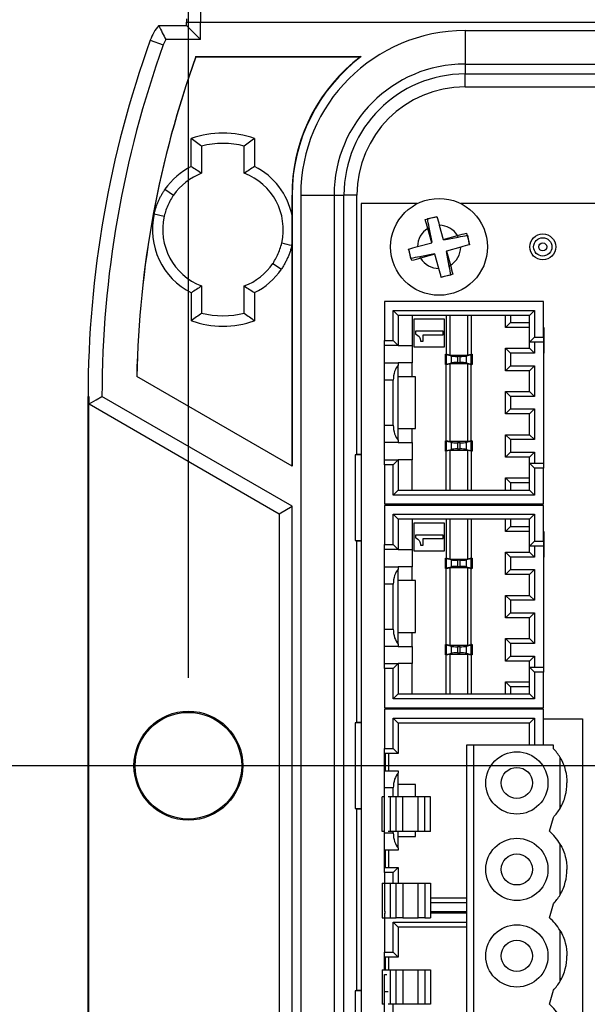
# Model space of a CAD drawing. Header units: millimetres. Extents: x 25 to 1092, y 25 to 838.
# Tile 5 of 18: x 191 to 224, y 425 to 482. Entities that reach past the tile are written whole.
import ezdxf

# ---------------------------------------------------------------- set-up
doc = ezdxf.new("R2010")
doc.units = ezdxf.units.MM
doc.header["$LTSCALE"] = 4
doc.linetypes.add('SLD-Solid', pattern=[0])
doc.layers.add('DIMENSIONS', color=140, linetype='SLD-Solid', lineweight=25)
doc.styles.add('SLDTEXTSTYLE0', font='TXT', dxfattribs={"width": 0.7})
doc.dimstyles.new('SLDDIMSTYLE1', dxfattribs={"dimtxt": 8.632031, "dimasz": 13.208, "dimexe": 0, "dimexo": 0.0625, "dimgap": 2.158008, "dimtad": 0, "dimtih": 1, "dimtoh": 1, "dimdec": 1, "dimrnd": 1e-09, "dimzin": 12, "dimdsep": 46, "dimtxsty": 'SLDTEXTSTYLE0', "dimsah": 1, "dimcen": 0.09, "dimadec": 0, "dimazin": 3, "dimtfac": 1, "dimtdec": 1, "dimtofl": 0, "dimtmove": 0, "dimatfit": 3, "dimfxl": 0, "dimfrac": 2, "dimtolj": 1, "dimtzin": 12, "dimarcsym": 0})
doc.dimstyles.new('SLDDIMSTYLE2', dxfattribs={"dimtxt": 8.632031, "dimasz": 13.208, "dimexe": 0, "dimexo": 0.0625, "dimgap": 2.158008, "dimtad": 0, "dimtih": 1, "dimtoh": 1, "dimdec": 1, "dimrnd": 1e-09, "dimzin": 4, "dimdsep": 46, "dimtxsty": 'SLDTEXTSTYLE0', "dimsah": 1, "dimcen": 0.09, "dimadec": 0, "dimazin": 1, "dimtfac": 1, "dimtdec": 1, "dimtofl": 0, "dimtmove": 0, "dimatfit": 3, "dimfxl": 0, "dimfrac": 2, "dimtolj": 1, "dimtzin": 12, "dimarcsym": 0})

# ---------------------------------------------------------------- blocks, each defined once
blk = doc.blocks.new('_D_1')
at = {"layer": 'DIMENSIONS'}
for p, q in [((257.028, 433.725), (257.028, 293.605)), ((195.278, 412.375), (195.278, 293.605)), ((142.4, 306.305), (139.501, 306.305)), ((139.501, 306.305), (139.501, 292.586)), ((168.051, 306.305), (170.949, 306.305)), ((170.949, 306.305), (170.949, 292.586)), ((195.278, 306.305), (179.746, 306.305)), ((257.028, 306.305), (195.278, 306.305)), ((139.501, 292.586), (142.4, 292.586)), ((170.949, 292.586), (168.051, 292.586))]:
    blk.add_line(p, q, dxfattribs=at)
for points in [[(195.278, 306.305), (208.486, 304.273), (208.486, 308.337)], [(257.028, 306.305), (243.82, 308.337), (243.82, 304.273)]]:
    blk.add_solid(points, dxfattribs=at)
at = {"layer": 'DIMENSIONS', "char_height": 8.4667, "attachment_point": 1, "style": 'SLDTEXTSTYLE0'}
for s, insert in [('61.8', (142.4, 319.152)), ('2.43', (142.4, 303.5))]:
    blk.add_mtext(s, dxfattribs=dict(at, insert=insert))
blk = doc.blocks.new('_D_2')
at = {"layer": 'DIMENSIONS'}
for p, q in [((236.303, 438.805), (118.525, 438.805)), ((131.225, 438.805), (131.225, 395.805)), ((251.948, 438.805), (242.399, 438.805)), ((192.23, 395.805), (118.525, 395.805)), ((131.225, 369.879), (131.225, 395.805)), ((64.616, 369.879), (61.718, 369.879)), ((61.718, 369.879), (61.718, 356.16)), ((90.267, 369.879), (93.166, 369.879)), ((93.166, 369.879), (93.166, 356.16)), ((105.825, 369.879), (131.225, 369.879)), ((61.718, 356.16), (64.616, 356.16)), ((93.166, 356.16), (90.267, 356.16))]:
    blk.add_line(p, q, dxfattribs=at)
for points in [[(131.225, 438.805), (129.193, 425.597), (133.257, 425.597)], [(131.225, 395.805), (133.257, 409.013), (129.193, 409.013)]]:
    blk.add_solid(points, dxfattribs=at)
at = {"layer": 'DIMENSIONS', "char_height": 8.4667, "attachment_point": 1, "style": 'SLDTEXTSTYLE0'}
for s, insert in [('43.0', (64.616, 382.725)), ('1.69', (64.616, 367.074))]:
    blk.add_mtext(s, dxfattribs=dict(at, insert=insert))
blk = doc.blocks.new('_D_4')
at = {"layer": 'DIMENSIONS'}
for p, q in [((201.028, 443.885), (201.028, 828.217)), ((299.028, 769.786), (299.028, 828.217)), ((201.028, 815.517), (233.728, 815.517)), ((245.423, 815.517), (242.525, 815.517)), ((242.525, 815.517), (242.525, 801.798)), ((271.074, 815.517), (273.973, 815.517)), ((273.973, 815.517), (273.973, 801.798)), ((299.028, 815.517), (282.77, 815.517)), ((242.525, 801.798), (245.423, 801.798)), ((273.973, 801.798), (271.074, 801.798)), ((299.028, 449.575), (299.028, 763.69))]:
    blk.add_line(p, q, dxfattribs=at)
for points in [[(201.028, 815.517), (214.236, 813.485), (214.236, 817.549)], [(299.028, 815.517), (285.82, 817.549), (285.82, 813.485)]]:
    blk.add_solid(points, dxfattribs=at)
at = {"layer": 'DIMENSIONS', "char_height": 8.4667, "attachment_point": 1, "style": 'SLDTEXTSTYLE0'}
for s, insert in [('98.0', (245.423, 828.363)), ('3.86', (245.423, 812.712))]:
    blk.add_mtext(s, dxfattribs=dict(at, insert=insert))
blk = doc.blocks.new('_D_5')
at = {"layer": 'DIMENSIONS'}
for p, q in [((250.028, 433.725), (250.028, 341.605)), ((195.278, 412.375), (195.278, 341.605)), ((142.4, 354.305), (139.501, 354.305)), ((139.501, 354.305), (139.501, 340.586)), ((168.051, 354.305), (170.949, 354.305)), ((170.949, 354.305), (170.949, 340.586)), ((195.278, 354.305), (179.746, 354.305)), ((250.028, 354.305), (195.278, 354.305)), ((139.501, 340.586), (142.4, 340.586)), ((170.949, 340.586), (168.051, 340.586))]:
    blk.add_line(p, q, dxfattribs=at)
for points in [[(195.278, 354.305), (208.486, 352.273), (208.486, 356.337)], [(250.028, 354.305), (236.82, 356.337), (236.82, 352.273)]]:
    blk.add_solid(points, dxfattribs=at)
at = {"layer": 'DIMENSIONS', "char_height": 8.4667, "attachment_point": 1, "style": 'SLDTEXTSTYLE0'}
for s, insert in [('54.8', (142.4, 367.152)), ('2.16', (142.4, 351.5))]:
    blk.add_mtext(s, dxfattribs=dict(at, insert=insert))
blk = doc.blocks.new('_D_9')
at = {"layer": 'DIMENSIONS'}
for p, q in [((244.948, 524.805), (118.525, 524.805)), ((131.225, 524.805), (131.225, 497.325)), ((118.4, 481.673), (115.501, 481.673)), ((115.501, 481.673), (115.501, 467.954)), ((144.051, 481.673), (146.949, 481.673)), ((146.949, 481.673), (146.949, 467.954)), ((115.501, 467.954), (118.4, 467.954)), ((146.949, 467.954), (144.051, 467.954)), ((131.225, 438.805), (131.225, 466.022)), ((244.948, 438.805), (118.525, 438.805))]:
    blk.add_line(p, q, dxfattribs=at)
for points in [[(131.225, 524.805), (129.193, 511.597), (133.257, 511.597)], [(131.225, 438.805), (133.257, 452.013), (129.193, 452.013)]]:
    blk.add_solid(points, dxfattribs=at)
at = {"layer": 'DIMENSIONS', "char_height": 8.4667, "attachment_point": 1, "style": 'SLDTEXTSTYLE0'}
for s, insert in [('86.0', (118.4, 494.52)), ('3.39', (118.4, 478.868))]:
    blk.add_mtext(s, dxfattribs=dict(at, insert=insert))

msp = doc.modelspace()

# ---------------------------------------------------------------- linework, layer by layer
for p, q in [((201.728, 482.805), (201.728, 481.805)), ((200.925, 482.002), (200.925, 481.805)), ((200.925, 481.608), (200.925, 481.805)), ((200.925, 481.805), (201.728, 481.805)), ((200.925, 481.805), (201.728, 481.805)), ((201.728, 480.805), (201.728, 481.805)), ((201.728, 481.805), (298.328, 481.805)), ((201.728, 481.805), (298.328, 481.805)), ((199.312, 481.608), (200.925, 481.608)), ((200.925, 481.608), (201.728, 480.805)), ((217.028, 481.31), (217.028, 479.379)), ((217.028, 481.31), (283.028, 481.31)), ((198.821, 480.755), (199.576, 480.483)), ((201.728, 480.805), (199.726, 480.805)), ((201.456, 479.788), (201.458, 479.805)), ((201.456, 479.788), (210.976, 479.788)), ((201.458, 479.805), (211.028, 479.805)), ((217.028, 479.379), (283.028, 479.379)), ((217.028, 479.379), (217.028, 478.805)), ((217.028, 478.805), (283.028, 478.805)), ((217.028, 478.055), (217.028, 478.805)), ((217.028, 478.055), (283.028, 478.055)), ((201.196, 473.454), (201.196, 475.079)), ((204.861, 475.079), (204.861, 473.451)), ((201.793, 474.635), (201.793, 473.064)), ((204.263, 473.067), (204.263, 474.635)), ((204.263, 473.064), (204.263, 473.067)), ((199.674, 472.133), (200.165, 471.793)), ((207.024, 472.317), (207.024, 470.631)), ((207.028, 456.115), (207.028, 471.805)), ((207.523, 471.805), (209.455, 471.805)), ((207.523, 471.805), (207.523, 405.805)), ((209.455, 471.805), (210.028, 471.805)), ((209.455, 471.805), (209.455, 405.805)), ((210.028, 405.805), (210.028, 471.805)), ((210.779, 471.805), (210.028, 471.805)), ((210.779, 456.805), (210.779, 471.805)), ((211.028, 471.305), (211.028, 406.305)), ((214.267, 471.305), (211.028, 471.305)), ((236.028, 471.305), (216.789, 471.305)), ((199.048, 470.714), (199.63, 470.581)), ((214.857, 470.443), (215.406, 470.55)), ((214.959, 469.918), (214.874, 469.87)), ((215.101, 469.048), (214.874, 469.87)), ((215.121, 469.08), (214.959, 469.918)), ((215.543, 470.055), (215.77, 469.233)), ((215.77, 469.233), (216.593, 469.46)), ((215.798, 469.24), (215.803, 469.212)), ((215.803, 469.212), (216.641, 469.375)), ((216.641, 469.375), (216.596, 469.455)), ((217.166, 469.477), (217.273, 468.927)), ((207.024, 468.98), (207.024, 468.898)), ((207.024, 468.898), (207.024, 456.122)), ((213.89, 468.134), (213.783, 468.684)), ((214.278, 468.82), (215.101, 469.048)), ((215.094, 469.075), (215.121, 469.08)), ((216.778, 468.791), (215.955, 468.563)), ((215.254, 468.398), (214.416, 468.236)), ((214.416, 468.236), (214.463, 468.151)), ((215.286, 468.378), (214.463, 468.151)), ((215.259, 468.371), (215.254, 468.398)), ((215.513, 467.556), (215.286, 468.378)), ((215.963, 468.536), (215.935, 468.531)), ((215.935, 468.531), (216.098, 467.693)), ((215.955, 468.563), (216.183, 467.74)), ((205.915, 467.853), (206.408, 467.519)), ((216.098, 467.693), (216.183, 467.74)), ((216.2, 467.167), (215.65, 467.061)), ((201.79, 466.547), (201.793, 466.546)), ((201.793, 466.546), (201.793, 464.976)), ((204.263, 464.976), (204.263, 466.546)), ((201.198, 464.534), (201.198, 466.156)), ((204.858, 466.159), (204.858, 464.534)), ((221.568, 465.645), (212.368, 465.645)), ((212.368, 465.645), (212.368, 463.384)), ((221.568, 463.584), (221.568, 465.645)), ((212.88, 463.384), (212.88, 465.134)), ((212.88, 465.134), (213.168, 464.845)), ((212.88, 465.134), (221.057, 465.134)), ((213.168, 464.845), (213.168, 463.095)), ((220.768, 464.845), (213.168, 464.845)), ((213.968, 464.845), (213.968, 463.095)), ((215.843, 464.625), (214.068, 464.625)), ((214.068, 464.625), (214.068, 463.025)), ((215.843, 463.025), (215.843, 464.625)), ((215.943, 464.845), (215.943, 462.595)), ((216.145, 464.845), (216.145, 462.545)), ((217.191, 462.545), (217.191, 464.845)), ((217.393, 464.845), (217.393, 462.589)), ((219.368, 464.145), (219.368, 464.845)), ((219.657, 464.845), (219.657, 464.434)), ((221.057, 465.134), (220.768, 464.845)), ((220.768, 463.295), (220.768, 464.845)), ((221.057, 465.134), (221.057, 463.584)), ((219.368, 464.145), (219.657, 464.434)), ((220.768, 464.145), (219.368, 464.145)), ((219.657, 464.434), (220.768, 464.434)), ((221.568, 464.145), (221.588, 464.145)), ((221.588, 464.127), (221.568, 464.127)), ((221.588, 464.145), (221.588, 464.127)), ((221.588, 464.127), (221.588, 463.846)), ((215.768, 463.925), (214.168, 463.925)), ((214.168, 463.925), (214.168, 463.765)), ((214.168, 463.765), (214.228, 463.745)), ((214.228, 463.745), (214.308, 463.685)), ((214.308, 463.685), (214.368, 463.625)), ((214.368, 463.625), (214.408, 463.545)), ((214.408, 463.545), (214.428, 463.485)), ((214.428, 463.485), (214.448, 463.385)), ((214.608, 463.725), (215.768, 463.725)), ((214.608, 463.345), (214.608, 463.725)), ((215.768, 463.725), (215.768, 463.925)), ((221.057, 463.584), (220.768, 463.295)), ((221.057, 463.584), (221.568, 463.584)), ((221.568, 463.846), (221.588, 463.846)), ((221.588, 463.801), (221.568, 463.801)), ((221.568, 463.722), (221.588, 463.722)), ((221.568, 463.659), (221.588, 463.659)), ((221.588, 463.64), (221.568, 463.64)), ((221.568, 463.584), (221.568, 463.295)), ((221.588, 463.846), (221.588, 463.801)), ((221.588, 463.801), (221.588, 463.722)), ((221.588, 463.722), (221.588, 463.659)), ((221.588, 463.659), (221.588, 463.64)), ((221.588, 463.64), (221.588, 463.353)), ((212.368, 463.384), (212.88, 463.384)), ((212.368, 463.095), (212.368, 463.384)), ((213.168, 463.095), (212.368, 463.095)), ((212.368, 462.095), (212.368, 463.095)), ((212.88, 463.384), (213.168, 463.095)), ((213.168, 463.095), (213.968, 463.095)), ((213.968, 463.095), (213.968, 462.095)), ((214.068, 463.025), (215.843, 463.025)), ((214.448, 463.385), (214.448, 463.345)), ((214.448, 463.345), (214.608, 463.345)), ((219.368, 461.645), (219.368, 462.945)), ((219.657, 462.657), (219.368, 462.945)), ((219.368, 462.945), (220.768, 462.945)), ((221.568, 463.295), (220.768, 463.295)), ((220.768, 462.945), (220.768, 463.295)), ((221.057, 462.657), (220.768, 462.945)), ((221.057, 463.295), (221.057, 462.657)), ((221.568, 463.353), (221.588, 463.353)), ((221.588, 463.308), (221.568, 463.308)), ((221.568, 463.295), (221.568, 456.295)), ((221.588, 463.353), (221.588, 463.308)), ((221.588, 463.308), (221.588, 462.713)), ((215.893, 462.595), (215.914, 462.595)), ((215.893, 462.584), (215.893, 462.595)), ((215.893, 462.007), (215.893, 462.584)), ((216.145, 462.545), (215.914, 462.595)), ((215.914, 462.595), (215.943, 462.595)), ((216.24, 462.495), (215.947, 462.559)), ((215.947, 462.559), (215.947, 462.032)), ((216.145, 462.545), (217.191, 462.545)), ((216.24, 462.095), (216.24, 462.495)), ((216.75, 462.47), (216.586, 462.47)), ((216.586, 462.47), (216.586, 462.12)), ((216.75, 462.12), (216.75, 462.47)), ((217.39, 462.559), (217.097, 462.495)), ((217.097, 462.495), (217.097, 462.095)), ((217.393, 462.589), (217.191, 462.545)), ((217.39, 462.032), (217.39, 462.559)), ((217.393, 462.595), (217.443, 462.595)), ((217.443, 462.595), (217.443, 462.584)), ((217.443, 462.584), (217.443, 462.007)), ((219.657, 462.657), (219.657, 461.934)), ((221.057, 462.657), (219.657, 462.657)), ((221.568, 462.713), (221.588, 462.713)), ((221.588, 462.65), (221.568, 462.65)), ((221.588, 462.713), (221.588, 462.65)), ((212.368, 462.095), (213.168, 462.095)), ((212.368, 461.095), (212.368, 462.095)), ((213.168, 462.095), (213.168, 461.961)), ((213.968, 462.095), (213.168, 462.095)), ((213.168, 461.295), (213.168, 461.961)), ((213.968, 461.295), (213.968, 462.095)), ((215.893, 461.995), (215.893, 462.007)), ((215.914, 461.995), (215.893, 461.995)), ((215.914, 461.995), (216.145, 462.045)), ((215.914, 461.995), (215.943, 461.995)), ((215.943, 457.595), (215.943, 461.995)), ((215.947, 462.032), (216.24, 462.095)), ((217.191, 462.045), (216.145, 462.045)), ((216.145, 462.045), (216.145, 457.545)), ((216.586, 462.12), (216.75, 462.12)), ((217.097, 462.095), (217.39, 462.032)), ((217.191, 462.045), (217.422, 461.995)), ((217.191, 457.545), (217.191, 462.045)), ((217.393, 457.595), (217.393, 461.995)), ((217.422, 461.995), (217.393, 461.995)), ((217.443, 461.995), (217.422, 461.995)), ((217.443, 462.007), (217.443, 461.995)), ((219.657, 461.934), (219.368, 461.645)), ((219.657, 461.934), (221.057, 461.934)), ((221.057, 461.934), (220.768, 461.645)), ((221.057, 461.934), (221.057, 460.157)), ((198.044, 461.307), (198.04, 461.304)), ((207.028, 456.115), (198.04, 461.304)), ((207.024, 456.122), (198.044, 461.307)), ((213.168, 458.295), (213.168, 461.295)), ((214.168, 461.295), (213.168, 461.295)), ((214.168, 458.295), (214.168, 461.295)), ((220.768, 461.645), (219.368, 461.645)), ((220.768, 460.445), (220.768, 461.645)), ((212.88, 461.095), (212.368, 461.095)), ((212.368, 458.495), (212.368, 461.095)), ((212.88, 458.495), (212.88, 461.095)), ((195.225, 460.156), (195.278, 460.156)), ((195.225, 417.455), (195.225, 460.156)), ((195.278, 417.455), (195.278, 460.156)), ((207.028, 453.805), (196.028, 460.156)), ((219.657, 460.157), (219.368, 460.445)), ((219.368, 460.445), (220.768, 460.445)), ((219.368, 459.145), (219.368, 460.445)), ((219.657, 460.157), (219.657, 459.434)), ((221.057, 460.157), (219.657, 460.157)), ((221.057, 460.157), (220.768, 460.445)), ((195.279, 459.722), (206.278, 453.372)), ((219.657, 459.434), (219.368, 459.145)), ((220.768, 459.145), (219.368, 459.145)), ((219.657, 459.434), (221.057, 459.434)), ((221.057, 459.434), (220.768, 459.145)), ((220.768, 457.945), (220.768, 459.145)), ((221.057, 459.434), (221.057, 457.657)), ((212.368, 458.495), (212.88, 458.495)), ((212.368, 457.495), (212.368, 458.495)), ((213.168, 457.629), (213.168, 458.295)), ((213.168, 458.295), (214.168, 458.295)), ((213.968, 457.495), (213.968, 458.295)), ((219.368, 456.645), (219.368, 457.945)), ((219.657, 457.657), (219.368, 457.945)), ((219.368, 457.945), (220.768, 457.945)), ((221.057, 457.657), (220.768, 457.945)), ((213.168, 457.495), (212.368, 457.495)), ((212.368, 456.495), (212.368, 457.495)), ((213.168, 457.629), (213.168, 457.495)), ((213.168, 457.495), (213.968, 457.495)), ((213.968, 457.495), (213.968, 456.495)), ((215.893, 457.584), (215.893, 457.595)), ((215.893, 457.595), (215.914, 457.595)), ((215.893, 457.007), (215.893, 457.584)), ((216.145, 457.545), (215.914, 457.595)), ((215.914, 457.595), (215.943, 457.595)), ((216.24, 457.495), (215.947, 457.559)), ((215.947, 457.559), (215.947, 457.032)), ((217.191, 457.545), (216.145, 457.545)), ((216.24, 457.095), (216.24, 457.495)), ((216.75, 457.47), (216.586, 457.47)), ((216.586, 457.47), (216.586, 457.12)), ((216.75, 457.12), (216.75, 457.47)), ((217.39, 457.559), (217.097, 457.495)), ((217.097, 457.495), (217.097, 457.095)), ((217.422, 457.595), (217.191, 457.545)), ((217.39, 457.032), (217.39, 457.559)), ((217.393, 457.595), (217.422, 457.595)), ((217.422, 457.595), (217.443, 457.595)), ((217.443, 457.595), (217.443, 457.584)), ((217.443, 457.584), (217.443, 457.007)), ((219.657, 457.657), (219.657, 456.934)), ((221.057, 457.657), (219.657, 457.657)), ((210.665, 456.777), (210.779, 456.805)), ((210.665, 456.777), (210.665, 451.834)), ((211.028, 456.777), (210.665, 456.777)), ((211.028, 456.805), (210.779, 456.805)), ((215.893, 456.995), (215.893, 457.007)), ((215.943, 456.995), (215.893, 456.995)), ((215.943, 457.002), (216.145, 457.045)), ((215.943, 454.745), (215.943, 457.002)), ((215.947, 457.032), (216.24, 457.095)), ((216.145, 457.045), (217.191, 457.045)), ((216.145, 457.045), (216.145, 454.745)), ((216.586, 457.12), (216.75, 457.12)), ((217.097, 457.095), (217.39, 457.032)), ((217.191, 457.045), (217.393, 457.002)), ((217.191, 454.745), (217.191, 457.045)), ((217.393, 457.002), (217.393, 454.745)), ((217.443, 456.995), (217.393, 456.995)), ((217.443, 457.007), (217.443, 456.995)), ((219.657, 456.934), (219.368, 456.645)), ((220.768, 456.645), (219.368, 456.645)), ((219.657, 456.934), (221.057, 456.934)), ((221.057, 456.934), (220.768, 456.645)), ((220.768, 456.295), (220.768, 456.645)), ((221.057, 456.934), (221.057, 456.295)), ((207.028, 456.115), (207.024, 456.122)), ((212.368, 456.495), (213.168, 456.495)), ((212.368, 456.207), (212.368, 456.495)), ((212.88, 456.207), (212.368, 456.207)), ((212.368, 456.207), (212.368, 453.945)), ((213.168, 456.495), (212.88, 456.207)), ((212.88, 454.457), (212.88, 456.207)), ((213.168, 456.495), (213.168, 454.745)), ((213.968, 456.495), (213.168, 456.495)), ((213.968, 454.745), (213.968, 456.495)), ((220.768, 454.745), (220.768, 456.295)), ((220.768, 456.295), (221.057, 456.007)), ((220.768, 456.295), (221.568, 456.295)), ((221.568, 456.295), (221.568, 456.007)), ((221.057, 456.007), (221.057, 454.457)), ((221.568, 456.007), (221.057, 456.007)), ((221.568, 453.945), (221.568, 456.007)), ((219.368, 455.445), (219.657, 455.157)), ((219.368, 455.445), (220.768, 455.445)), ((219.368, 454.745), (219.368, 455.445)), ((219.657, 455.157), (219.657, 454.745)), ((220.768, 455.157), (219.657, 455.157)), ((213.168, 454.745), (212.88, 454.457)), ((221.057, 454.457), (212.88, 454.457)), ((213.168, 454.745), (220.768, 454.745)), ((220.768, 454.745), (221.057, 454.457)), ((206.278, 453.372), (207.028, 453.805)), ((207.028, 423.805), (207.028, 453.805)), ((212.368, 453.945), (221.568, 453.945)), ((221.568, 453.855), (212.368, 453.855)), ((212.368, 453.855), (212.368, 451.594)), ((221.568, 451.794), (221.568, 453.855)), ((206.278, 453.372), (206.278, 424.239)), ((212.88, 451.594), (212.88, 453.344)), ((212.88, 453.344), (213.168, 453.055)), ((212.88, 453.344), (221.057, 453.344)), ((221.057, 453.344), (220.768, 453.055)), ((221.057, 453.344), (221.057, 451.794)), ((213.168, 453.055), (213.168, 451.305)), ((220.768, 453.055), (213.168, 453.055)), ((213.968, 453.055), (213.968, 451.305)), ((215.843, 452.835), (214.068, 452.835)), ((214.068, 452.835), (214.068, 451.235)), ((215.843, 451.235), (215.843, 452.835)), ((215.943, 453.055), (215.943, 450.805)), ((216.145, 453.055), (216.145, 450.755)), ((217.191, 450.755), (217.191, 453.055)), ((217.393, 453.055), (217.393, 450.799)), ((219.368, 452.355), (219.368, 453.055)), ((219.657, 453.055), (219.657, 452.644)), ((220.768, 451.505), (220.768, 453.055)), ((215.768, 452.135), (214.168, 452.135)), ((214.168, 452.135), (214.168, 451.975)), ((215.768, 451.935), (215.768, 452.135)), ((219.368, 452.355), (219.657, 452.644)), ((220.768, 452.355), (219.368, 452.355)), ((219.657, 452.644), (220.768, 452.644)), ((221.568, 452.355), (221.588, 452.355)), ((221.588, 452.337), (221.568, 452.337)), ((221.588, 452.355), (221.588, 452.337)), ((221.588, 452.337), (221.588, 452.056)), ((210.665, 451.834), (210.779, 451.805)), ((210.665, 451.834), (211.028, 451.834)), ((210.779, 441.305), (210.779, 451.805)), ((210.779, 451.805), (211.028, 451.805)), ((212.368, 451.594), (212.88, 451.594)), ((212.368, 451.305), (212.368, 451.594)), ((212.88, 451.594), (213.168, 451.305)), ((214.168, 451.975), (214.228, 451.955)), ((214.228, 451.955), (214.308, 451.895)), ((214.308, 451.895), (214.368, 451.835)), ((214.368, 451.835), (214.408, 451.755)), ((214.408, 451.755), (214.428, 451.695)), ((214.428, 451.695), (214.448, 451.595)), ((214.448, 451.595), (214.448, 451.555)), ((214.448, 451.555), (214.608, 451.555)), ((214.608, 451.935), (215.768, 451.935)), ((214.608, 451.555), (214.608, 451.935)), ((221.057, 451.794), (220.768, 451.505)), ((221.057, 451.794), (221.568, 451.794)), ((221.568, 452.056), (221.588, 452.056)), ((221.588, 452.011), (221.568, 452.011)), ((221.568, 451.932), (221.588, 451.932)), ((221.568, 451.869), (221.588, 451.869)), ((221.588, 451.85), (221.568, 451.85)), ((221.568, 451.794), (221.568, 451.505)), ((221.568, 451.563), (221.588, 451.563)), ((221.588, 451.518), (221.568, 451.518)), ((221.588, 452.056), (221.588, 452.011)), ((221.588, 452.011), (221.588, 451.932)), ((221.588, 451.932), (221.588, 451.869)), ((221.588, 451.869), (221.588, 451.85)), ((221.588, 451.85), (221.588, 451.563)), ((221.588, 451.563), (221.588, 451.518)), ((221.588, 451.518), (221.588, 450.923)), ((213.168, 451.305), (212.368, 451.305)), ((212.368, 450.305), (212.368, 451.305)), ((213.168, 451.305), (213.968, 451.305)), ((213.968, 451.305), (213.968, 450.305)), ((214.068, 451.235), (215.843, 451.235)), ((219.657, 450.867), (219.368, 451.155)), ((219.368, 451.155), (220.768, 451.155)), ((219.368, 449.855), (219.368, 451.155)), ((221.568, 451.505), (220.768, 451.505)), ((220.768, 451.155), (220.768, 451.505)), ((221.057, 450.867), (220.768, 451.155)), ((221.057, 451.505), (221.057, 450.867)), ((221.568, 451.505), (221.568, 444.505)), ((215.893, 450.805), (215.914, 450.805)), ((215.893, 450.794), (215.893, 450.805)), ((215.893, 450.217), (215.893, 450.794)), ((216.145, 450.755), (215.914, 450.805)), ((215.914, 450.805), (215.943, 450.805)), ((216.24, 450.705), (215.947, 450.769)), ((215.947, 450.769), (215.947, 450.242)), ((216.145, 450.755), (217.191, 450.755)), ((216.24, 450.305), (216.24, 450.705)), ((216.75, 450.68), (216.586, 450.68)), ((216.586, 450.68), (216.586, 450.33)), ((216.75, 450.33), (216.75, 450.68)), ((217.39, 450.769), (217.097, 450.705)), ((217.097, 450.705), (217.097, 450.305)), ((217.393, 450.799), (217.191, 450.755)), ((217.39, 450.242), (217.39, 450.769)), ((217.393, 450.805), (217.443, 450.805)), ((217.443, 450.805), (217.443, 450.794)), ((217.443, 450.794), (217.443, 450.217)), ((219.657, 450.867), (219.657, 450.144)), ((221.057, 450.867), (219.657, 450.867)), ((221.568, 450.923), (221.588, 450.923)), ((221.588, 450.86), (221.568, 450.86)), ((221.588, 450.923), (221.588, 450.86)), ((212.368, 450.305), (213.168, 450.305)), ((212.368, 449.305), (212.368, 450.305)), ((213.168, 450.305), (213.168, 450.171)), ((213.968, 450.305), (213.168, 450.305)), ((213.168, 449.505), (213.168, 450.171)), ((213.968, 449.505), (213.968, 450.305)), ((215.893, 450.205), (215.893, 450.217)), ((215.914, 450.205), (215.893, 450.205)), ((215.914, 450.205), (216.145, 450.255)), ((215.914, 450.205), (215.943, 450.205)), ((215.943, 445.805), (215.943, 450.205)), ((215.947, 450.242), (216.24, 450.305)), ((217.191, 450.255), (216.145, 450.255)), ((216.145, 450.255), (216.145, 445.755)), ((216.586, 450.33), (216.75, 450.33)), ((217.097, 450.305), (217.39, 450.242)), ((217.191, 450.255), (217.422, 450.205)), ((217.191, 445.755), (217.191, 450.255)), ((217.393, 445.805), (217.393, 450.205)), ((217.422, 450.205), (217.393, 450.205)), ((217.443, 450.205), (217.422, 450.205)), ((217.443, 450.217), (217.443, 450.205)), ((219.657, 450.144), (219.368, 449.855)), ((220.768, 449.855), (219.368, 449.855)), ((219.657, 450.144), (221.057, 450.144)), ((221.057, 450.144), (220.768, 449.855)), ((220.768, 448.655), (220.768, 449.855)), ((221.057, 450.144), (221.057, 448.367)), ((212.88, 449.305), (212.368, 449.305)), ((212.368, 446.705), (212.368, 449.305)), ((212.88, 446.705), (212.88, 449.305)), ((213.168, 446.505), (213.168, 449.505)), ((214.168, 449.505), (213.168, 449.505)), ((214.168, 446.505), (214.168, 449.505)), ((219.368, 447.355), (219.368, 448.655)), ((219.657, 448.367), (219.368, 448.655)), ((219.368, 448.655), (220.768, 448.655)), ((219.657, 448.367), (219.657, 447.644)), ((221.057, 448.367), (219.657, 448.367)), ((221.057, 448.367), (220.768, 448.655)), ((219.657, 447.644), (219.368, 447.355)), ((219.657, 447.644), (221.057, 447.644)), ((221.057, 447.644), (220.768, 447.355)), ((221.057, 447.644), (221.057, 445.867)), ((220.768, 447.355), (219.368, 447.355)), ((220.768, 446.155), (220.768, 447.355)), ((212.368, 446.705), (212.88, 446.705)), ((212.368, 445.705), (212.368, 446.705)), ((213.168, 445.839), (213.168, 446.505)), ((213.168, 446.505), (214.168, 446.505)), ((213.968, 445.705), (213.968, 446.505)), ((213.168, 445.839), (213.168, 445.705)), ((219.657, 445.867), (219.368, 446.155)), ((219.368, 446.155), (220.768, 446.155)), ((219.368, 444.855), (219.368, 446.155)), ((219.657, 445.867), (219.657, 445.144)), ((221.057, 445.867), (219.657, 445.867)), ((221.057, 445.867), (220.768, 446.155)), ((213.168, 445.705), (212.368, 445.705)), ((212.368, 444.705), (212.368, 445.705)), ((213.168, 445.705), (213.968, 445.705)), ((213.968, 445.705), (213.968, 444.705)), ((215.893, 445.794), (215.893, 445.805)), ((215.893, 445.805), (215.914, 445.805)), ((215.893, 445.217), (215.893, 445.794)), ((216.145, 445.755), (215.914, 445.805)), ((215.914, 445.805), (215.943, 445.805)), ((215.943, 445.212), (216.145, 445.255)), ((216.24, 445.705), (215.947, 445.769)), ((215.947, 445.769), (215.947, 445.242)), ((215.947, 445.242), (216.24, 445.305)), ((217.191, 445.755), (216.145, 445.755)), ((216.145, 445.255), (217.191, 445.255)), ((216.145, 445.255), (216.145, 442.955)), ((216.24, 445.305), (216.24, 445.705)), ((216.75, 445.68), (216.586, 445.68)), ((216.586, 445.68), (216.586, 445.33)), ((216.586, 445.33), (216.75, 445.33)), ((216.75, 445.33), (216.75, 445.68)), ((217.39, 445.769), (217.097, 445.705)), ((217.097, 445.705), (217.097, 445.305)), ((217.097, 445.305), (217.39, 445.242)), ((217.422, 445.805), (217.191, 445.755)), ((217.191, 445.255), (217.393, 445.212)), ((217.191, 442.955), (217.191, 445.255)), ((217.39, 445.242), (217.39, 445.769)), ((217.393, 445.805), (217.422, 445.805)), ((217.422, 445.805), (217.443, 445.805)), ((217.443, 445.805), (217.443, 445.794)), ((217.443, 445.794), (217.443, 445.217)), ((212.368, 444.705), (213.168, 444.705)), ((212.368, 444.417), (212.368, 444.705)), ((213.168, 444.705), (212.88, 444.417)), ((213.168, 444.705), (213.168, 442.955)), ((213.968, 444.705), (213.168, 444.705)), ((213.968, 442.955), (213.968, 444.705)), ((215.893, 445.205), (215.893, 445.217)), ((215.943, 445.205), (215.893, 445.205)), ((215.943, 442.955), (215.943, 445.212)), ((217.393, 445.212), (217.393, 442.955)), ((217.443, 445.205), (217.393, 445.205)), ((217.443, 445.217), (217.443, 445.205)), ((219.657, 445.144), (219.368, 444.855)), ((220.768, 444.855), (219.368, 444.855)), ((219.657, 445.144), (221.057, 445.144)), ((221.057, 445.144), (220.768, 444.855)), ((220.768, 444.505), (220.768, 444.855)), ((221.057, 445.144), (221.057, 444.505)), ((212.88, 444.417), (212.368, 444.417)), ((212.368, 444.417), (212.368, 442.155)), ((212.88, 442.667), (212.88, 444.417)), ((220.768, 442.955), (220.768, 444.505)), ((220.768, 444.505), (221.057, 444.217)), ((220.768, 444.505), (221.568, 444.505)), ((221.057, 444.217), (221.057, 442.667)), ((221.568, 444.217), (221.057, 444.217)), ((221.568, 444.505), (221.568, 444.217)), ((221.568, 442.155), (221.568, 444.217)), ((219.368, 442.955), (219.368, 443.655)), ((219.368, 443.655), (219.657, 443.367)), ((219.368, 443.655), (220.768, 443.655)), ((219.657, 443.367), (219.657, 442.955)), ((220.768, 443.367), (219.657, 443.367)), ((213.168, 442.955), (212.88, 442.667)), ((221.057, 442.667), (212.88, 442.667)), ((213.168, 442.955), (220.768, 442.955)), ((220.768, 442.955), (221.057, 442.667)), ((212.368, 442.155), (221.568, 442.155)), ((221.568, 442.065), (212.368, 442.065)), ((212.368, 442.065), (212.368, 439.804)), ((221.568, 440.005), (221.568, 442.065)), ((210.665, 441.277), (210.779, 441.305)), ((210.665, 441.277), (210.665, 436.334)), ((211.028, 441.277), (210.665, 441.277)), ((211.028, 441.305), (210.779, 441.305)), ((212.88, 439.804), (212.88, 441.554)), ((212.88, 441.554), (213.168, 441.265)), ((212.88, 441.554), (221.057, 441.554)), ((213.168, 441.265), (213.168, 439.515)), ((220.768, 441.265), (213.168, 441.265)), ((221.057, 441.554), (220.768, 441.265)), ((220.768, 440.005), (220.768, 441.265)), ((221.057, 441.554), (221.057, 440.005)), ((221.568, 441.505), (223.828, 441.505)), ((223.828, 441.505), (223.828, 420.005)), ((212.368, 439.804), (212.88, 439.804)), ((212.368, 439.515), (212.368, 439.804)), ((212.88, 439.804), (213.168, 439.515)), ((217.128, 420.005), (217.128, 440.005)), ((217.128, 440.005), (217.528, 440.005)), ((217.528, 440.005), (217.528, 420.005)), ((217.528, 440.005), (222.128, 440.005)), ((222.128, 440.005), (222.128, 439.805)), ((213.168, 439.515), (212.368, 439.515)), ((212.368, 438.515), (212.368, 439.515)), ((212.428, 438.515), (212.428, 439.515)), ((212.628, 438.515), (212.628, 439.515)), ((222.528, 436.336), (222.528, 439.275)), ((212.368, 438.515), (213.168, 438.515)), ((212.368, 437.515), (212.368, 438.515)), ((213.168, 438.515), (213.168, 438.381)), ((213.168, 437.715), (213.168, 438.381)), ((212.88, 437.515), (212.368, 437.515)), ((212.368, 434.915), (212.368, 437.515)), ((212.88, 437.005), (212.88, 437.515)), ((213.168, 437.005), (213.168, 437.715)), ((214.168, 437.715), (213.168, 437.715)), ((214.168, 437.005), (214.168, 437.715)), ((212.228, 435.005), (212.228, 437.005)), ((212.368, 437.005), (212.228, 437.005)), ((212.728, 437.005), (212.593, 437.005)), ((212.728, 435.005), (212.728, 437.005)), ((213.051, 437.005), (212.728, 437.005)), ((213.051, 435.005), (213.051, 437.005)), ((213.437, 437.005), (213.051, 437.005)), ((213.437, 435.005), (213.437, 437.005)), ((214.319, 437.005), (213.437, 437.005)), ((214.319, 435.005), (214.319, 437.005)), ((214.706, 437.005), (214.319, 437.005)), ((214.706, 435.005), (214.706, 437.005)), ((215.028, 437.005), (214.706, 437.005)), ((215.028, 435.005), (215.028, 437.005)), ((210.665, 436.334), (210.779, 436.305)), ((210.665, 436.334), (211.028, 436.334)), ((210.779, 425.805), (210.779, 436.305)), ((210.779, 436.305), (211.028, 436.305)), ((221.909, 435.012), (222.139, 435.817)), ((212.368, 435.005), (212.228, 435.005)), ((212.728, 435.005), (212.593, 435.005)), ((213.051, 435.005), (212.728, 435.005)), ((212.88, 434.915), (212.88, 435.005)), ((213.437, 435.005), (213.051, 435.005)), ((213.168, 434.715), (213.168, 435.005)), ((214.319, 435.005), (213.437, 435.005)), ((214.168, 434.715), (214.168, 435.005)), ((214.706, 435.005), (214.319, 435.005)), ((215.028, 435.005), (214.706, 435.005)), ((212.368, 434.915), (212.88, 434.915)), ((212.368, 433.915), (212.368, 434.915)), ((213.168, 434.049), (213.168, 434.715)), ((213.168, 434.715), (214.168, 434.715)), ((213.168, 433.915), (212.368, 433.915)), ((212.368, 432.915), (212.368, 433.915)), ((212.428, 432.915), (212.428, 433.915)), ((212.628, 432.915), (212.628, 433.915)), ((213.168, 434.049), (213.168, 433.915)), ((222.528, 431.336), (222.528, 434.275)), ((212.368, 432.915), (213.168, 432.915)), ((212.368, 432.627), (212.368, 432.915)), ((213.168, 432.915), (212.88, 432.627)), ((213.168, 432.915), (213.168, 432.005)), ((212.88, 432.627), (212.368, 432.627)), ((212.368, 432.627), (212.368, 430.365)), ((212.88, 432.005), (212.88, 432.627)), ((212.228, 432.005), (212.228, 430.005)), ((212.228, 432.005), (212.368, 432.005)), ((212.428, 432.005), (212.728, 432.005)), ((212.728, 430.005), (212.728, 432.005)), ((212.728, 432.005), (213.051, 432.005)), ((213.051, 430.005), (213.051, 432.005)), ((213.051, 432.005), (213.437, 432.005)), ((213.437, 432.005), (213.437, 430.005)), ((213.437, 432.005), (214.319, 432.005)), ((214.319, 430.005), (214.319, 432.005)), ((214.319, 432.005), (214.706, 432.005)), ((214.706, 432.005), (214.706, 430.005)), ((214.706, 432.005), (215.028, 432.005)), ((215.028, 432.005), (215.028, 430.005)), ((215.028, 431.165), (217.128, 431.165)), ((217.128, 430.877), (215.028, 430.877)), ((221.909, 430.012), (222.139, 430.817)), ((212.228, 430.005), (212.368, 430.005)), ((212.368, 430.365), (212.428, 430.365)), ((212.428, 430.275), (212.368, 430.275)), ((212.368, 430.275), (212.368, 428.014)), ((212.428, 430.005), (212.728, 430.005)), ((212.728, 430.005), (213.051, 430.005)), ((213.437, 430.005), (213.051, 430.005)), ((213.437, 430.005), (214.319, 430.005)), ((214.706, 430.005), (214.319, 430.005)), ((214.706, 430.005), (215.028, 430.005)), ((215.028, 430.365), (217.128, 430.365)), ((217.128, 430.275), (215.028, 430.275)), ((212.88, 429.764), (217.128, 429.764)), ((212.88, 428.014), (212.88, 429.764)), ((212.88, 429.764), (213.168, 429.475)), ((213.168, 429.475), (213.168, 427.725)), ((217.128, 429.475), (213.168, 429.475)), ((222.528, 426.336), (222.528, 429.275)), ((212.368, 428.014), (212.88, 428.014)), ((212.368, 427.725), (212.368, 428.014)), ((213.168, 427.725), (212.368, 427.725)), ((212.368, 427.005), (212.368, 427.725)), ((212.428, 427.005), (212.428, 427.725)), ((212.628, 427.005), (212.628, 427.725)), ((212.88, 428.014), (213.168, 427.725)), ((212.228, 427.005), (212.228, 425.005)), ((212.228, 427.005), (212.728, 427.005)), ((212.368, 426.725), (212.506, 426.725)), ((212.368, 425.725), (212.368, 426.725)), ((212.728, 425.005), (212.728, 427.005)), ((212.728, 427.005), (213.051, 427.005)), ((213.051, 425.005), (213.051, 427.005)), ((213.051, 427.005), (213.437, 427.005)), ((213.437, 427.005), (213.437, 425.005)), ((213.437, 427.005), (214.319, 427.005)), ((214.319, 425.005), (214.319, 427.005)), ((214.319, 427.005), (214.706, 427.005)), ((214.706, 427.005), (214.706, 425.005)), ((214.706, 427.005), (215.028, 427.005)), ((215.028, 427.005), (215.028, 425.005)), ((210.665, 425.777), (210.779, 425.805)), ((210.665, 425.777), (210.665, 420.834)), ((211.028, 425.777), (210.665, 425.777)), ((211.028, 425.805), (210.779, 425.805)), ((212.368, 423.125), (212.368, 425.725)), ((212.593, 425.725), (212.368, 425.725)), ((221.909, 425.012), (222.139, 425.817)), ((212.368, 425.005), (212.228, 425.005)), ((212.728, 425.005), (212.593, 425.005)), ((213.051, 425.005), (212.728, 425.005)), ((212.88, 423.125), (212.88, 425.005)), ((213.437, 425.005), (213.051, 425.005)), ((214.319, 425.005), (213.437, 425.005)), ((214.706, 425.005), (214.319, 425.005)), ((215.028, 425.005), (214.706, 425.005))]:
    msp.add_line(p, q)
at = {"flags": 128}
msp.add_lwpolyline([(195.279, 459.722), (195.698, 459.965), (196.028, 460.156)], dxfattribs=at)
for centre, radius in [((215.528, 468.805), 2.8), ((221.528, 468.805), 0.75), ((221.528, 468.805), 0.529), ((221.528, 468.805), 0.234), ((201.028, 438.805), 3.15), ((201.028, 438.805), 3.084), ((220.028, 437.805), 1.8), ((220.028, 437.805), 0.9), ((220.028, 432.805), 1.8), ((220.028, 432.805), 0.9), ((220.028, 427.805), 1.8), ((220.028, 427.805), 0.9)]:
    msp.add_circle(centre, radius)
for centre, radius, start, end in [((201.458, 479.805), 2.803, 139.9668, 160.1975), ((217.028, 471.805), 9.505, 90, 180), ((256.028, 460.156), 60.803, 160.19754, 180), ((201.458, 479.805), 2, 150, 160.1975), ((256.028, 460.156), 60, 160.19754, 180), ((256.028, 460.156), 58, 160.19754, 178.86573), ((256.028, 460.156), 57.996, 160.21431, 178.86318), ((217.028, 471.805), 10.017, 127.1684, 177.0704), ((217.028, 471.805), 10, 126.8699, 180), ((217.028, 471.805), 7.573, 90, 180), ((217.028, 471.805), 7, 90, 180), ((217.028, 471.805), 6.249, 90, 180), ((203.028, 469.805), 5.583, 70.8366, 109.1634), ((203.028, 469.805), 4.985, 75.6546, 104.3454), ((203.028, 469.805), 4.083, 116.6714, 145.2335), ((203.028, 469.805), 4.08, 11.668, 63.3102), ((203.028, 469.805), 3.485, 110.7569, 145.2336), ((203.028, 469.805), 3.485, 347.1429, 69.2429), ((203.028, 469.805), 4.083, 167.1429, 243.3694), ((203.028, 469.805), 3.485, 167.1429, 249.1975), ((215.528, 468.805), 1.25, 121.5714, 179.3183), ((215.528, 468.805), 1.25, 31.5714, 89.3183), ((203.028, 469.805), 4.08, 347.1709, 348.332), ((215.528, 468.805), 1.25, 301.5714, 359.3183), ((215.528, 468.805), 1.25, 211.5714, 269.3183), ((203.028, 469.805), 3.485, 290.7571, 325.9218), ((203.028, 469.805), 4.08, 296.6489, 325.9216), ((203.028, 469.805), 4.985, 255.6545, 284.3455), ((203.028, 469.805), 5.58, 250.8556, 289.1444), ((256.028, 460.156), 60.751, 180, 180.40955), ((220.028, 437.805), 2.9, 30.4503, 43.6028), ((220.028, 437.805), 2.9, 316.7187, 329.5497), ((220.028, 432.805), 2.9, 30.4503, 49.5564), ((220.028, 432.805), 2.9, 316.7187, 329.5497), ((220.028, 427.805), 2.9, 30.4503, 49.5564), ((220.028, 427.805), 2.9, 316.7187, 329.5497), ((220.028, 422.805), 2.9, 30.4503, 49.5564)]:
    msp.add_arc(centre, radius, start, end)
for points, knots in [([(199.312, 481.608), (199.379, 481.467), (199.506, 481.2), (199.655, 480.932), (199.726, 480.805)], [0, 0, 0, 0, 0.526691, 1, 1, 1, 1]), ([(199.048, 470.714), (199.064, 470.778), (199.095, 470.905), (199.152, 471.092), (199.218, 471.275), (199.292, 471.455), (199.375, 471.631), (199.466, 471.802), (199.565, 471.971), (199.638, 472.079), (199.674, 472.133)], [0, 0, 0, 0, 0.126158, 0.251419, 0.376064, 0.500376, 0.62464, 0.749143, 0.874169, 1, 1, 1, 1]), ([(207.024, 472.317), (207.024, 472.299), (207.025, 472.264), (207.026, 472.207), (207.026, 472.151), (207.027, 472.094), (207.027, 472.038), (207.028, 471.982), (207.028, 471.925), (207.028, 471.867), (207.028, 471.825), (207.028, 471.805)], [0, 0, 0, 0, 0.186344, 0.352355, 0.498268, 0.624431, 0.731389, 0.820036, 0.891957, 0.950116, 1, 1, 1, 1]), ([(200.165, 471.793), (200.157, 471.782), (200.15, 471.77), (200.107, 471.708), (200.074, 471.655), (199.978, 471.497), (199.921, 471.388), (199.766, 471.056), (199.686, 470.824), (199.63, 470.581)], [0, 0, 0, 0, 0.000040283, 0.000040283, 0.000224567, 0.000224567, 0.000593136, 0.000593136, 0.001330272, 0.001330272, 0.001330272, 0.001330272]), ([(207.024, 470.631), (207.024, 470.562), (207.024, 470.425), (207.024, 470.218), (207.023, 470.012), (207.023, 469.739), (207.024, 469.392), (207.024, 469.119), (207.024, 468.98)], [0, 0, 0, 0, 0.126731, 0.251883, 0.37577, 0.498712, 0.746644, 1, 1, 1, 1]), ([(205.915, 467.853), (205.915, 467.853), (205.915, 467.853), (205.95, 467.904), (205.983, 467.957), (206.078, 468.115), (206.136, 468.223), (206.291, 468.556), (206.371, 468.788), (206.426, 469.03)], [0, 0, 0, 0, 0.000000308, 0.000000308, 0.000184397, 0.000184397, 0.000552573, 0.000552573, 0.001288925, 0.001288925, 0.001288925, 0.001288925]), ([(207.015, 468.898), (206.996, 468.826), (206.959, 468.685), (206.891, 468.477), (206.814, 468.275), (206.727, 468.077), (206.63, 467.886), (206.525, 467.699), (206.447, 467.579), (206.408, 467.519)], [0, 0, 0, 0, 0.145815, 0.290053, 0.433061, 0.575195, 0.716819, 0.858298, 1, 1, 1, 1]), ([(216.24, 462.495), (216.273, 462.488), (216.324, 462.482), (216.448, 462.473), (216.519, 462.47), (216.586, 462.47)], [0, 0, 0, 0, 0.5, 0.5, 1, 1, 1, 1]), ([(216.75, 462.47), (216.817, 462.47), (216.889, 462.473), (217.012, 462.482), (217.063, 462.488), (217.097, 462.495)], [0, 0, 0, 0, 0.5, 0.5, 1, 1, 1, 1]), ([(213.168, 461.961), (213.085, 461.878), (213.008, 461.75), (212.905, 461.441), (212.88, 461.262), (212.88, 461.095)], [0, 0, 0, 0, 0.5, 0.5, 1, 1, 1, 1]), ([(216.586, 462.12), (216.519, 462.12), (216.448, 462.118), (216.324, 462.109), (216.273, 462.103), (216.24, 462.095)], [0, 0, 0, 0, 0.5, 0.5, 1, 1, 1, 1]), ([(217.097, 462.095), (217.063, 462.103), (217.012, 462.109), (216.889, 462.118), (216.817, 462.12), (216.75, 462.12)], [0, 0, 0, 0, 0.5, 0.5, 1, 1, 1, 1]), ([(212.88, 458.495), (212.88, 458.329), (212.905, 458.15), (213.008, 457.841), (213.085, 457.713), (213.168, 457.629)], [0, 0, 0, 0, 0.5, 0.5, 1, 1, 1, 1]), ([(216.24, 457.495), (216.273, 457.488), (216.324, 457.482), (216.448, 457.473), (216.519, 457.47), (216.586, 457.47)], [0, 0, 0, 0, 0.5, 0.5, 1, 1, 1, 1]), ([(216.75, 457.47), (216.817, 457.47), (216.889, 457.473), (217.012, 457.482), (217.063, 457.488), (217.097, 457.495)], [0, 0, 0, 0, 0.5, 0.5, 1, 1, 1, 1]), ([(216.586, 457.12), (216.519, 457.12), (216.448, 457.118), (216.324, 457.109), (216.273, 457.103), (216.24, 457.095)], [0, 0, 0, 0, 0.5, 0.5, 1, 1, 1, 1]), ([(217.097, 457.095), (217.063, 457.103), (217.012, 457.109), (216.889, 457.118), (216.817, 457.12), (216.75, 457.12)], [0, 0, 0, 0, 0.5, 0.5, 1, 1, 1, 1]), ([(216.24, 450.705), (216.273, 450.698), (216.324, 450.692), (216.448, 450.683), (216.519, 450.68), (216.586, 450.68)], [0, 0, 0, 0, 0.5, 0.5, 1, 1, 1, 1]), ([(216.75, 450.68), (216.817, 450.68), (216.889, 450.683), (217.012, 450.692), (217.063, 450.698), (217.097, 450.705)], [0, 0, 0, 0, 0.5, 0.5, 1, 1, 1, 1]), ([(213.168, 450.171), (213.085, 450.088), (213.008, 449.96), (212.905, 449.651), (212.88, 449.472), (212.88, 449.305)], [0, 0, 0, 0, 0.5, 0.5, 1, 1, 1, 1]), ([(216.586, 450.33), (216.519, 450.33), (216.448, 450.328), (216.324, 450.319), (216.273, 450.313), (216.24, 450.305)], [0, 0, 0, 0, 0.5, 0.5, 1, 1, 1, 1]), ([(217.097, 450.305), (217.063, 450.313), (217.012, 450.319), (216.889, 450.328), (216.817, 450.33), (216.75, 450.33)], [0, 0, 0, 0, 0.5, 0.5, 1, 1, 1, 1]), ([(212.88, 446.705), (212.88, 446.539), (212.905, 446.36), (213.008, 446.051), (213.085, 445.923), (213.168, 445.839)], [0, 0, 0, 0, 0.5, 0.5, 1, 1, 1, 1]), ([(216.24, 445.705), (216.273, 445.698), (216.324, 445.692), (216.448, 445.683), (216.519, 445.68), (216.586, 445.68)], [0, 0, 0, 0, 0.5, 0.5, 1, 1, 1, 1]), ([(216.586, 445.33), (216.519, 445.33), (216.448, 445.328), (216.324, 445.319), (216.273, 445.313), (216.24, 445.305)], [0, 0, 0, 0, 0.5, 0.5, 1, 1, 1, 1]), ([(216.75, 445.68), (216.817, 445.68), (216.889, 445.683), (217.012, 445.692), (217.063, 445.698), (217.097, 445.705)], [0, 0, 0, 0, 0.5, 0.5, 1, 1, 1, 1]), ([(217.097, 445.305), (217.063, 445.313), (217.012, 445.319), (216.889, 445.328), (216.817, 445.33), (216.75, 445.33)], [0, 0, 0, 0, 0.5, 0.5, 1, 1, 1, 1]), ([(222.528, 439.275), (222.597, 439.159), (222.656, 439.04), (222.756, 438.798), (222.798, 438.674), (222.896, 438.304), (222.928, 438.055), (222.928, 437.805)], [0, 0, 0, 0, 0.25, 0.25, 0.5, 0.5, 1, 1, 1, 1]), ([(213.168, 438.381), (213.085, 438.298), (213.008, 438.17), (212.905, 437.861), (212.88, 437.682), (212.88, 437.515)], [0, 0, 0, 0, 0.5, 0.5, 1, 1, 1, 1]), ([(222.528, 436.336), (222.597, 436.452), (222.656, 436.571), (222.756, 436.813), (222.798, 436.937), (222.896, 437.307), (222.928, 437.556), (222.928, 437.805)], [0, 0, 0, 0, 0.25, 0.25, 0.5, 0.5, 1, 1, 1, 1]), ([(212.88, 434.915), (212.88, 434.749), (212.905, 434.57), (213.008, 434.261), (213.085, 434.133), (213.168, 434.049)], [0, 0, 0, 0, 0.5, 0.5, 1, 1, 1, 1]), ([(222.528, 434.275), (222.597, 434.159), (222.656, 434.04), (222.756, 433.798), (222.798, 433.674), (222.896, 433.304), (222.928, 433.055), (222.928, 432.805)], [0, 0, 0, 0, 0.25, 0.25, 0.5, 0.5, 1, 1, 1, 1]), ([(222.528, 431.336), (222.597, 431.452), (222.656, 431.571), (222.756, 431.813), (222.798, 431.937), (222.896, 432.307), (222.928, 432.556), (222.928, 432.805)], [0, 0, 0, 0, 0.25, 0.25, 0.5, 0.5, 1, 1, 1, 1]), ([(222.528, 429.275), (222.597, 429.159), (222.656, 429.04), (222.756, 428.798), (222.798, 428.674), (222.896, 428.304), (222.928, 428.055), (222.928, 427.805)], [0, 0, 0, 0, 0.25, 0.25, 0.5, 0.5, 1, 1, 1, 1]), ([(222.528, 426.336), (222.597, 426.452), (222.656, 426.571), (222.756, 426.813), (222.798, 426.937), (222.896, 427.307), (222.928, 427.556), (222.928, 427.805)], [0, 0, 0, 0, 0.25, 0.25, 0.5, 0.5, 1, 1, 1, 1])]:
    msp.add_open_spline(points, degree=3, knots=knots)
for points in [[(210.976, 479.788), (210.993, 479.794), (211.011, 479.8), (211.028, 479.805)], [(201.196, 475.079), (201.397, 474.936), (201.596, 474.788), (201.793, 474.635)], [(204.861, 475.079), (204.66, 474.936), (204.461, 474.788), (204.263, 474.635)], [(201.196, 473.454), (201.397, 473.33), (201.596, 473.2), (201.793, 473.064)], [(204.861, 473.451), (204.651, 473.323), (204.451, 473.195), (204.263, 473.067)], [(214.731, 470.386), (214.954, 470.448), (215.177, 470.51), (215.401, 470.571)], [(214.874, 469.87), (214.825, 470.049), (214.776, 470.222), (214.731, 470.386)], [(214.959, 469.918), (214.923, 470.1), (214.889, 470.277), (214.857, 470.443)], [(215.401, 470.571), (215.446, 470.407), (215.494, 470.234), (215.543, 470.055)], [(216.593, 469.46), (216.771, 469.509), (216.945, 469.557), (217.109, 469.602)], [(216.641, 469.375), (216.822, 469.41), (216.999, 469.445), (217.166, 469.477)], [(217.109, 469.602), (217.171, 469.379), (217.232, 469.156), (217.294, 468.933)], [(206.426, 469.03), (206.621, 468.986), (206.816, 468.942), (207.011, 468.899)], [(213.762, 468.678), (213.926, 468.723), (214.1, 468.771), (214.278, 468.82)], [(213.947, 468.008), (213.886, 468.232), (213.824, 468.455), (213.762, 468.678)], [(217.294, 468.933), (217.13, 468.888), (216.956, 468.84), (216.778, 468.791)], [(214.416, 468.236), (214.234, 468.201), (214.057, 468.166), (213.89, 468.134)], [(214.463, 468.151), (214.285, 468.102), (214.111, 468.054), (213.947, 468.008)], [(215.656, 467.04), (215.611, 467.203), (215.563, 467.377), (215.513, 467.556)], [(216.098, 467.693), (216.133, 467.511), (216.167, 467.334), (216.2, 467.167)], [(216.183, 467.74), (216.232, 467.562), (216.28, 467.388), (216.325, 467.225)], [(216.325, 467.225), (216.102, 467.163), (215.879, 467.101), (215.656, 467.04)], [(201.79, 466.547), (201.595, 466.411), (201.397, 466.281), (201.198, 466.156)], [(204.263, 466.546), (204.46, 466.411), (204.658, 466.282), (204.858, 466.159)], [(201.793, 464.976), (201.597, 464.823), (201.398, 464.676), (201.198, 464.534)], [(204.263, 464.976), (204.46, 464.823), (204.658, 464.676), (204.858, 464.534)], [(215.893, 462.584), (215.893, 462.575), (215.912, 462.566), (215.947, 462.559)], [(217.39, 462.559), (217.424, 462.566), (217.443, 462.575), (217.443, 462.584)], [(215.947, 462.032), (215.912, 462.025), (215.893, 462.016), (215.893, 462.007)], [(217.443, 462.007), (217.443, 462.016), (217.424, 462.025), (217.39, 462.032)], [(215.893, 457.584), (215.893, 457.575), (215.912, 457.566), (215.947, 457.559)], [(217.39, 457.559), (217.424, 457.566), (217.443, 457.575), (217.443, 457.584)], [(215.947, 457.032), (215.912, 457.025), (215.893, 457.016), (215.893, 457.007)], [(217.443, 457.007), (217.443, 457.016), (217.424, 457.025), (217.39, 457.032)], [(215.893, 450.794), (215.893, 450.785), (215.912, 450.776), (215.947, 450.769)], [(217.39, 450.769), (217.424, 450.776), (217.443, 450.785), (217.443, 450.794)], [(215.947, 450.242), (215.912, 450.235), (215.893, 450.226), (215.893, 450.217)], [(217.443, 450.217), (217.443, 450.226), (217.424, 450.235), (217.39, 450.242)], [(215.893, 445.794), (215.893, 445.785), (215.912, 445.776), (215.947, 445.769)], [(217.39, 445.769), (217.424, 445.776), (217.443, 445.785), (217.443, 445.794)], [(215.947, 445.242), (215.912, 445.235), (215.893, 445.226), (215.893, 445.217)], [(217.443, 445.217), (217.443, 445.226), (217.424, 445.235), (217.39, 445.242)]]:
    msp.add_open_spline(points, degree=3)

# ---------------------------------------------------------------- dimensions: what is measured, and where the dimension line sits
at = {"layer": 'DIMENSIONS'}
for base, p1, p2, dimstyle, picture, middle in [((299.028, 815.517), (201.028, 438.805), (299.028, 444.495), 'SLDDIMSTYLE2', '_D_4', (258.249, 815.517)), ((195.2776, 306.3054), (257.0282, 438.8054), (195.2776, 417.4546), 'SLDDIMSTYLE1', '_D_1', (155.2253, 306.3054)), ((250.0282, 354.3054), (195.2776, 417.4546), (250.0282, 438.8054), 'SLDDIMSTYLE1', '_D_5', (155.2253, 354.3054))]:
    dim = msp.add_linear_dim(base=base, p1=p1, p2=p2, dimstyle=dimstyle, dxfattribs=at)
    dim.commit()
    dim.dimension.update_dxf_attribs({"geometry": picture, "text_midpoint": middle, "dimtype": 160})
for base, p1, p2, picture, middle in [((131.225, 438.805), (250.028, 524.805), (250.028, 438.805), '_D_9', (131.225, 481.673)), ((131.225, 395.805), (257.028, 438.805), (200.925, 395.805), '_D_2', (131.225, 369.879))]:
    dim = msp.add_linear_dim(base=base, p1=p1, p2=p2, angle=90, dimstyle='SLDDIMSTYLE2', dxfattribs=at)
    dim.commit()
    dim.dimension.update_dxf_attribs({"geometry": picture, "text_midpoint": middle, "dimtype": 160})

doc.saveas('drawing.dxf')
